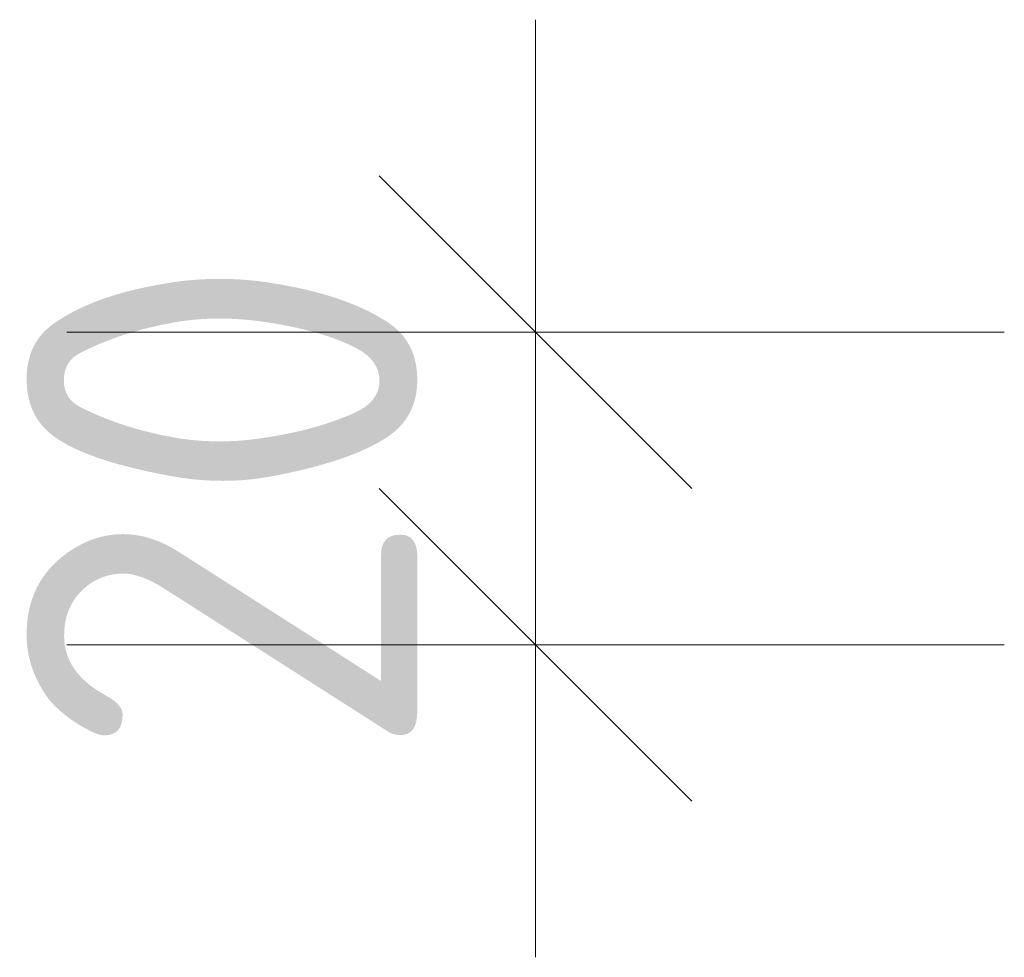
# Model space of a CAD drawing. Header units: millimetres. Extents: x -238433 to -217132, y -48109 to 138642.
# Tile 5 of 14: x -222533 to -222470, y 2690 to 2750. Entities that reach past the tile are written whole.
import ezdxf

# ---------------------------------------------------------------- set-up
doc = ezdxf.new("R2010")
doc.units = ezdxf.units.MM
doc.layers.add('X-XX-AL-M', color=7, linetype='Continuous', lineweight=18)
doc.layers.add('X-XX-AL-M-10', color=7, linetype='Continuous', lineweight=18)
doc.styles.add('NLCS-ISO', font='NLCS-ISO.ttf', dxfattribs={"height": 25})
doc.dimstyles.new('2_5_NLCS_diagonal', dxfattribs={"dimscale": 304.8, "dimtxt": 25.068874, "dimasz": 0.065617, "dimexe": 0.098425, "dimexo": 0.0625, "dimgap": 0, "dimtad": 1, "dimdec": 0, "dimzin": 0, "dimdsep": 46, "dimtxsty": 'NLCS-ISO', "dimblk1": 'OBLIQUE', "dimblk2": 'OBLIQUE', "dimsah": 1, "dimcen": 0.09, "dimdle": 0.065617, "dimazin": 0, "dimtfac": 1, "dimtdec": 4, "dimtix": 1, "dimtmove": 0, "dimatfit": 3, "dimfxl": 0.098425, "dimfxlon": 1, "dimtvp": 1, "dimtolj": 1, "dimtzin": 0, "dimarcsym": 2})

# ---------------------------------------------------------------- blocks, each defined once
blk = doc.blocks.new('DIMBLOCK86-Detail type 1-doorsnede')
at = {"layer": 'X-XX-AL-M-10'}
for p, q in [((-222500.358, 2750), (-222500.358, 2690)), ((-222500.358, 2730), (-222510.358, 2740)), ((-222530.358, 2730), (-222470.358, 2730)), ((-222500.358, 2730), (-222530.358, 2730)), ((-222500.358, 2730), (-222490.358, 2720)), ((-222500.358, 2710), (-222510.358, 2720)), ((-222530.358, 2710), (-222470.358, 2710)), ((-222500.358, 2710), (-222530.358, 2710)), ((-222500.358, 2710), (-222490.358, 2700))]:
    blk.add_line(p, q, dxfattribs=at)
at = {"layer": 'X-XX-AL-M-10', "color": 0, "insert": (-222532.926, 2702.499), "char_height": 25, "width": 42.00219, "attachment_point": 1, "rotation": 90, "line_spacing_factor": 1.135194, "style": 'NLCS-ISO'}
blk.add_mtext('20', dxfattribs=at)
blk = doc.blocks.new('_Oblique')
at = {"color": 0, "linetype": 'ByBlock', "lineweight": -2}
blk.add_line((-0.5, -0.5), (0.5, 0.5), dxfattribs=at)

msp = doc.modelspace()

# ---------------------------------------------------------------- dimensions: what is measured, and where the dimension line sits
at = {"layer": 'X-XX-AL-M'}
dim = msp.add_linear_dim(base=(-222500.358, 2710), p1=(-222530.358, 2730), p2=(-222530.358, 2710), angle=90, dimstyle='2_5_NLCS_diagonal', override={"dimpost": '<>', "dimfxl": 20}, dxfattribs=at)
dim.commit()
dim.dimension.update_dxf_attribs({"geometry": 'DIMBLOCK86-Detail type 1-doorsnede', "text_midpoint": (-222512.858, 2720)})

doc.saveas('drawing.dxf')
